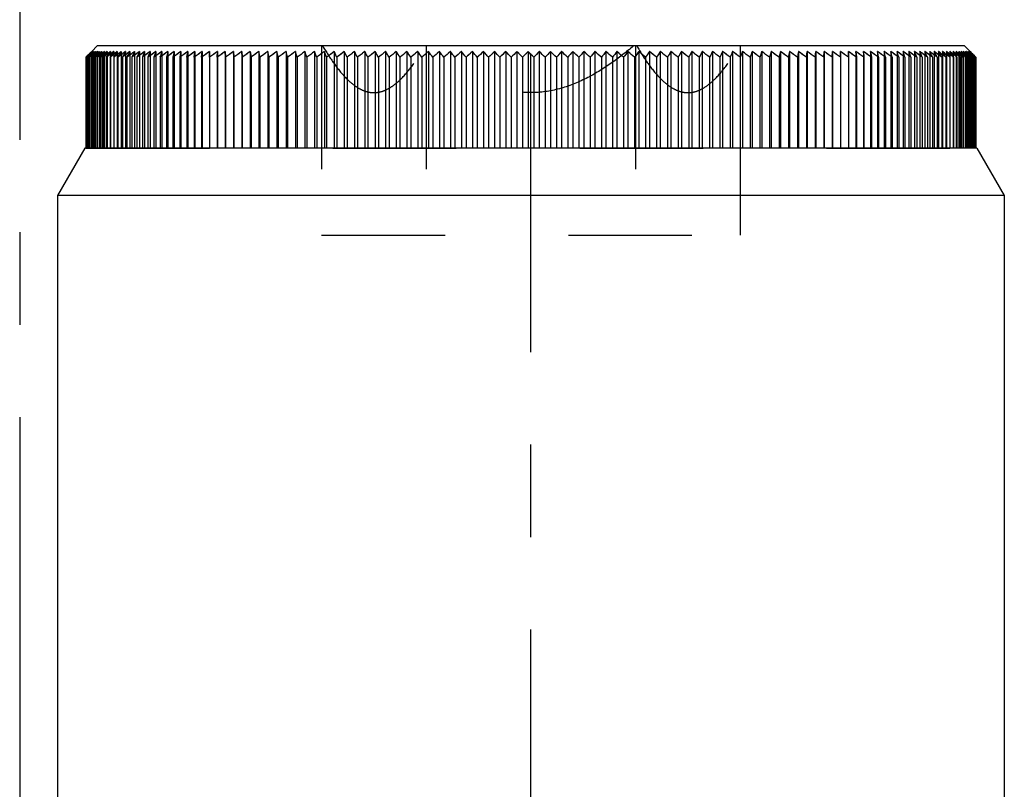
# Model space of a CAD drawing. Header units: millimetres. Extents: x 400 to 600, y 372 to 628.
# Tile 5 of 6: x 500 to 552, y 530 to 570. Entities that reach past the tile are written whole.
import ezdxf

# ---------------------------------------------------------------- set-up
doc = ezdxf.new("R2010")
doc.units = ezdxf.units.MM
doc.header["$LTSCALE"] = 65.185185
doc.linetypes.add('CENTER', pattern=[0.6, 0.375, -0.075, 0.075, -0.075])
doc.linetypes.add('HIDDEN', pattern=[0.2, 0.1, -0.1])
for name, color, linetype in [('ACHSEN_S', 7, 'CONTINUOUS'), ('FASEN', 7, 'CONTINUOUS'), ('FLAECHEN', 7, 'CONTINUOUS'), ('KONST.EL_MIT_GEO', 7, 'CONTINUOUS')]:
    doc.layers.add(name, color=color, linetype=linetype)

msp = doc.modelspace()

# ---------------------------------------------------------------- linework, layer by layer
at = {"layer": 'ACHSEN_S', "color": 2, "linetype": 'CENTER'}
msp.add_line((500, 627.5), (500, 372.5), dxfattribs=at)
at = {"layer": 'FASEN', "color": 7, "linetype": 'Continuous'}
for p, q in [((503.443, 563.5), (502, 561)), ((550.557, 563.5), (503.443, 563.5)), ((550.557, 563.5), (552, 561)), ((552, 561), (502, 561))]:
    msp.add_line(p, q, dxfattribs=at)
at = {"layer": 'FLAECHEN', "color": 2, "linetype": 'CENTER'}
msp.add_line((527, 474.5), (527, 568.5), dxfattribs=at)
at = {"layer": 'FLAECHEN', "color": 7, "linetype": 'Continuous'}
for p, q in [((502, 561), (502, 511.572)), ((552, 561), (552, 511.572))]:
    msp.add_line(p, q, dxfattribs=at)
at = {"layer": 'KONST.EL_MIT_GEO', "color": 7, "linetype": 'Continuous'}
for p, q in [((504.1, 568.9), (503.803, 568.603)), ((549.9, 568.9), (504.1, 568.9)), ((549.9, 568.9), (550.183, 568.617)), ((503.602, 568.392), (503.561, 568.352)), ((503.659, 568.422), (503.585, 568.352)), ((503.612, 568.402), (503.602, 568.392)), ((503.664, 568.452), (503.612, 568.402)), ((503.678, 568.402), (503.624, 568.352)), ((503.691, 568.452), (503.659, 568.422)), ((503.716, 568.502), (503.664, 568.452)), ((503.676, 568.453), (503.723, 568.503)), ((503.732, 568.452), (503.678, 568.402)), ((503.759, 568.426), (503.678, 568.352)), ((503.743, 568.502), (503.691, 568.452)), ((503.713, 568.402), (503.759, 568.453)), ((503.819, 568.602), (503.716, 568.502)), ((503.723, 568.503), (503.819, 568.602)), ((503.786, 568.502), (503.732, 568.452)), ((503.792, 568.391), (503.737, 568.342)), ((503.849, 568.602), (503.743, 568.502)), ((503.756, 568.503), (503.849, 568.602)), ((503.759, 568.453), (503.804, 568.503)), ((503.844, 568.502), (503.759, 568.426)), ((503.779, 568.402), (503.823, 568.453)), ((503.894, 568.602), (503.786, 568.502)), ((503.804, 568.503), (503.894, 568.602)), ((503.823, 568.453), (503.867, 568.503)), ((503.889, 568.402), (503.83, 568.35)), ((503.954, 568.602), (503.844, 568.502)), ((503.862, 568.405), (503.902, 568.453)), ((503.867, 568.503), (503.954, 568.602)), ((503.873, 568.301), (503.955, 568.402)), ((503.902, 568.453), (503.944, 568.503)), ((504.029, 568.602), (503.916, 568.502)), ((504.011, 568.421), (503.931, 568.352)), ((503.944, 568.503), (504.029, 568.602)), ((503.955, 568.402), (503.996, 568.453)), ((503.986, 568.301), (504.065, 568.402)), ((503.996, 568.453), (504.037, 568.503)), ((504.118, 568.602), (504.004, 568.502)), ((504.106, 568.502), (504.011, 568.421)), ((504.037, 568.503), (504.118, 568.602)), ((504.065, 568.402), (504.105, 568.453)), ((504.105, 568.453), (504.144, 568.503)), ((504.223, 568.602), (504.106, 568.502)), ((504.114, 568.301), (504.191, 568.402)), ((504.144, 568.503), (504.223, 568.602)), ((504.342, 568.602), (504.224, 568.502)), ((504.257, 568.301), (504.331, 568.402)), ((504.266, 568.503), (504.342, 568.602)), ((504.476, 568.602), (504.356, 568.502)), ((504.403, 568.503), (504.476, 568.602)), ((504.415, 568.301), (504.485, 568.402)), ((504.625, 568.602), (504.502, 568.502)), ((504.555, 568.503), (504.625, 568.602)), ((504.587, 568.301), (504.654, 568.402)), ((504.701, 568.392), (504.587, 568.301)), ((504.787, 568.602), (504.664, 568.502)), ((504.721, 568.503), (504.787, 568.602)), ((504.774, 568.301), (504.838, 568.402)), ((504.898, 568.399), (504.774, 568.301)), ((504.965, 568.602), (504.839, 568.502)), ((504.902, 568.503), (504.965, 568.602)), ((504.976, 568.301), (505.036, 568.402)), ((505.105, 568.402), (504.976, 568.301)), ((505.156, 568.602), (505.032, 568.504)), ((505.096, 568.503), (505.156, 568.602)), ((505.191, 568.301), (505.248, 568.402)), ((505.322, 568.402), (505.191, 568.301)), ((505.305, 568.503), (505.362, 568.602)), ((505.421, 568.301), (505.475, 568.402)), ((505.553, 568.402), (505.421, 568.301)), ((505.528, 568.503), (505.582, 568.602)), ((505.828, 568.425), (505.664, 568.301)), ((505.664, 568.301), (505.715, 568.402)), ((506.095, 568.431), (505.922, 568.301)), ((508.829, 568.301), (508.876, 568.602)), ((509.214, 568.301), (509.25, 568.602)), ((509.61, 568.301), (509.636, 568.602)), ((510.018, 568.301), (510.033, 568.602)), ((510.437, 568.301), (510.441, 568.602)), ((510.859, 568.602), (510.859, 563.5)), ((510.866, 568.301), (510.859, 568.602)), ((511.288, 568.602), (511.288, 563.5)), ((511.306, 568.301), (511.288, 568.602)), ((511.728, 568.602), (511.728, 563.5)), ((511.756, 568.301), (511.728, 568.602)), ((512.177, 568.602), (512.177, 563.5)), ((512.216, 568.301), (512.177, 568.602)), ((512.635, 568.602), (512.635, 563.5)), ((513.103, 568.602), (513.103, 563.5)), ((513.58, 568.602), (513.58, 563.5)), ((514.066, 568.602), (514.066, 563.5)), ((514.56, 568.602), (514.56, 563.5)), ((515.062, 568.602), (515.062, 563.5)), ((515.572, 568.602), (515.572, 563.5)), ((516.089, 568.602), (516.089, 563.5)), ((516.613, 568.602), (516.613, 563.5)), ((517.144, 568.602), (517.144, 563.5)), ((517.681, 568.602), (517.681, 563.5)), ((518.225, 568.602), (518.225, 563.5)), ((518.774, 568.602), (518.774, 563.5)), ((519.328, 568.602), (519.328, 563.5)), ((519.888, 568.602), (519.888, 563.5)), ((520.451, 568.602), (520.451, 563.5)), ((521.02, 568.602), (521.02, 563.5)), ((521.592, 568.602), (521.592, 563.5)), ((522.167, 568.602), (522.167, 563.5)), ((522.746, 568.602), (522.746, 563.5)), ((523.327, 568.602), (523.327, 563.5)), ((523.911, 568.602), (523.911, 563.5)), ((524.497, 568.602), (524.497, 563.5)), ((525.084, 568.602), (525.084, 563.5)), ((525.673, 568.602), (525.673, 563.5)), ((526.262, 568.602), (526.262, 563.5)), ((526.852, 568.602), (526.852, 563.5)), ((527.443, 568.602), (527.443, 563.5)), ((528.032, 568.602), (528.032, 563.5)), ((528.621, 568.602), (528.621, 563.5)), ((529.21, 568.602), (529.21, 563.5)), ((529.796, 568.602), (529.796, 563.5)), ((530.381, 568.602), (530.381, 563.5)), ((530.964, 568.602), (530.964, 563.5)), ((531.544, 568.602), (531.544, 563.5)), ((532.121, 568.602), (532.121, 563.5)), ((532.695, 568.602), (532.695, 563.5)), ((533.265, 568.602), (533.265, 563.5)), ((533.831, 568.602), (533.831, 563.5)), ((534.393, 568.602), (534.393, 563.5)), ((534.95, 568.602), (534.95, 563.5)), ((535.501, 568.602), (535.501, 563.5)), ((536.048, 568.602), (536.048, 563.5)), ((536.588, 568.602), (536.588, 563.5)), ((537.122, 568.602), (537.122, 563.5)), ((537.65, 568.602), (537.65, 563.5)), ((538.171, 568.602), (538.171, 563.5)), ((538.684, 568.602), (538.684, 563.5)), ((539.19, 568.602), (539.19, 563.5)), ((539.688, 568.602), (539.688, 563.5)), ((540.178, 568.602), (540.178, 563.5)), ((540.659, 568.602), (540.659, 563.5)), ((541.132, 568.602), (541.132, 563.5)), ((541.595, 568.602), (541.551, 568.301)), ((541.595, 568.602), (541.595, 563.5)), ((542.049, 568.602), (542.016, 568.301)), ((542.049, 568.602), (542.049, 563.5)), ((542.493, 568.602), (542.47, 568.301)), ((542.493, 568.602), (542.493, 563.5)), ((542.927, 568.602), (542.915, 568.301)), ((542.927, 568.602), (542.927, 563.5)), ((543.351, 568.602), (543.35, 568.301)), ((543.351, 568.602), (543.351, 563.5)), ((543.765, 568.602), (543.774, 568.301)), ((544.167, 568.602), (544.187, 568.301)), ((544.558, 568.602), (544.589, 568.301)), ((544.938, 568.602), (544.98, 568.301)), ((547.944, 568.301), (547.767, 568.434)), ((548.209, 568.301), (548.04, 568.428)), ((548.16, 568.402), (548.209, 568.301)), ((548.459, 568.301), (548.301, 568.422)), ((548.407, 568.402), (548.459, 568.301)), ((548.53, 568.602), (548.585, 568.502)), ((548.696, 568.301), (548.547, 568.415)), ((548.585, 568.502), (548.64, 568.402)), ((548.64, 568.402), (548.696, 568.301)), ((548.742, 568.602), (548.801, 568.502)), ((548.859, 568.511), (548.742, 568.602)), ((548.918, 568.301), (548.78, 568.409)), ((548.801, 568.502), (548.86, 568.402)), ((548.86, 568.402), (548.918, 568.301)), ((548.941, 568.602), (549.003, 568.502)), ((549.067, 568.503), (548.941, 568.602)), ((549.127, 568.301), (548.998, 568.402)), ((549.003, 568.502), (549.065, 568.402)), ((549.065, 568.402), (549.127, 568.301)), ((549.126, 568.602), (549.191, 568.502)), ((549.25, 568.503), (549.126, 568.602)), ((549.191, 568.502), (549.256, 568.402)), ((549.321, 568.301), (549.194, 568.402)), ((549.256, 568.402), (549.321, 568.301)), ((549.296, 568.602), (549.364, 568.502)), ((549.419, 568.503), (549.296, 568.602)), ((549.364, 568.502), (549.432, 568.402)), ((549.501, 568.301), (549.375, 568.402)), ((549.432, 568.402), (549.444, 568.384)), ((549.444, 568.384), (549.501, 568.301)), ((549.452, 568.602), (549.523, 568.502)), ((549.573, 568.503), (549.452, 568.602)), ((549.666, 568.301), (549.542, 568.402)), ((549.593, 568.602), (549.667, 568.502)), ((549.712, 568.503), (549.593, 568.602)), ((549.594, 568.402), (549.611, 568.379)), ((549.611, 568.379), (549.666, 568.301)), ((549.816, 568.301), (549.694, 568.402)), ((549.719, 568.602), (549.797, 568.502)), ((549.837, 568.503), (549.719, 568.602)), ((549.741, 568.402), (549.779, 568.352)), ((549.831, 568.602), (549.911, 568.502)), ((549.946, 568.503), (549.831, 568.602)), ((549.952, 568.301), (549.831, 568.402)), ((549.874, 568.402), (549.913, 568.352)), ((549.911, 568.502), (549.952, 568.452)), ((549.954, 568.402), (549.925, 568.428)), ((549.928, 568.602), (550.011, 568.502)), ((550.042, 568.503), (549.928, 568.602)), ((549.952, 568.452), (550.032, 568.352)), ((550.072, 568.301), (549.954, 568.402)), ((550.011, 568.602), (550.097, 568.502)), ((550.122, 568.503), (550.011, 568.602)), ((550.011, 568.502), (550.053, 568.452)), ((550.062, 568.402), (550.05, 568.413)), ((550.053, 568.452), (550.137, 568.352)), ((550.178, 568.301), (550.062, 568.402)), ((550.078, 568.602), (550.167, 568.502)), ((550.187, 568.503), (550.078, 568.602)), ((550.097, 568.502), (550.14, 568.452)), ((550.131, 568.602), (550.222, 568.502)), ((550.237, 568.503), (550.131, 568.602)), ((550.14, 568.452), (550.186, 568.398)), ((550.269, 568.301), (550.155, 568.402)), ((550.167, 568.502), (550.211, 568.452)), ((550.168, 568.602), (550.262, 568.502)), ((550.272, 568.503), (550.168, 568.602)), ((550.241, 568.453), (550.187, 568.503)), ((550.191, 568.602), (550.287, 568.502)), ((550.292, 568.502), (550.191, 568.602)), ((550.211, 568.452), (550.272, 568.384)), ((550.222, 568.502), (550.303, 568.414)), ((550.345, 568.301), (550.233, 568.402)), ((550.29, 568.453), (550.237, 568.503)), ((550.283, 568.414), (550.241, 568.453)), ((550.262, 568.502), (550.309, 568.452)), ((550.324, 568.453), (550.272, 568.503)), ((550.296, 568.402), (550.283, 568.414)), ((550.344, 568.402), (550.29, 568.453)), ((550.343, 568.452), (550.292, 568.502)), ((550.406, 568.301), (550.296, 568.402)), ((550.303, 568.414), (550.314, 568.402)), ((550.309, 568.452), (550.357, 568.402)), ((550.377, 568.402), (550.324, 568.453)), ((550.382, 568.415), (550.343, 568.452)), ((550.451, 568.301), (550.344, 568.402)), ((550.482, 568.301), (550.377, 568.402)), ((550.395, 568.402), (550.382, 568.415)), ((550.497, 568.301), (550.395, 568.402)), ((503.52, 568.312), (503.509, 568.301)), ((503.509, 568.301), (503.509, 563.5)), ((503.54, 568.331), (503.52, 568.312)), ((503.551, 568.32), (503.532, 568.301)), ((503.532, 568.301), (503.532, 563.5)), ((503.561, 568.352), (503.54, 568.331)), ((503.585, 568.352), (503.551, 568.32)), ((503.598, 568.327), (503.57, 568.301)), ((503.57, 568.301), (503.57, 563.5)), ((503.624, 568.352), (503.598, 568.327)), ((503.66, 568.335), (503.623, 568.301)), ((503.623, 568.301), (503.623, 563.5)), ((503.678, 568.352), (503.66, 568.335)), ((503.737, 568.342), (503.691, 568.301)), ((503.691, 568.301), (503.691, 563.5)), ((503.83, 568.35), (503.774, 568.301)), ((503.774, 568.301), (503.774, 563.5)), ((503.931, 568.352), (503.873, 568.301)), ((503.873, 568.301), (503.873, 563.5)), ((504.046, 568.352), (503.986, 568.301)), ((503.986, 568.301), (503.986, 563.5)), ((504.175, 568.352), (504.114, 568.301)), ((504.114, 568.301), (504.114, 563.5)), ((504.319, 568.352), (504.257, 568.301)), ((504.257, 568.301), (504.257, 563.5)), ((504.477, 568.352), (504.415, 568.301)), ((504.415, 568.301), (504.415, 563.5)), ((504.587, 568.301), (504.587, 563.5)), ((504.774, 568.301), (504.774, 563.5)), ((504.976, 568.301), (504.976, 563.5)), ((505.191, 568.301), (505.191, 563.5)), ((505.421, 568.301), (505.421, 563.5)), ((505.664, 568.301), (505.664, 563.5)), ((505.922, 568.301), (505.922, 563.5)), ((506.193, 568.301), (506.193, 563.5)), ((506.477, 568.301), (506.477, 563.5)), ((506.775, 568.301), (506.775, 563.5)), ((507.086, 568.301), (507.086, 563.5)), ((507.41, 568.301), (507.41, 563.5)), ((507.746, 568.301), (507.746, 563.5)), ((508.095, 568.301), (508.095, 563.5)), ((508.456, 568.301), (508.456, 563.5)), ((508.829, 568.301), (508.829, 563.5)), ((509.214, 568.301), (509.214, 563.5)), ((509.61, 568.301), (509.61, 563.5)), ((510.018, 568.301), (510.018, 563.5)), ((510.437, 568.301), (510.437, 563.5)), ((510.866, 568.301), (510.866, 563.5)), ((511.306, 568.301), (511.306, 563.5)), ((511.756, 568.301), (511.756, 563.5)), ((512.216, 568.301), (512.216, 563.5)), ((512.685, 568.301), (512.685, 563.5)), ((513.164, 568.301), (513.164, 563.5)), ((513.651, 568.301), (513.651, 563.5)), ((514.147, 568.301), (514.147, 563.5)), ((514.652, 568.301), (514.652, 563.5)), ((515.164, 568.301), (515.164, 563.5)), ((515.685, 568.301), (515.685, 563.5)), ((516.212, 568.301), (516.212, 563.5)), ((516.747, 568.301), (516.747, 563.5)), ((517.288, 568.301), (517.288, 563.5)), ((517.835, 568.301), (517.835, 563.5)), ((518.388, 568.301), (518.388, 563.5)), ((518.947, 568.301), (518.947, 563.5)), ((519.511, 568.301), (519.511, 563.5)), ((520.08, 568.301), (520.08, 563.5)), ((520.654, 568.301), (520.654, 563.5)), ((521.231, 568.301), (521.231, 563.5)), ((521.813, 568.301), (521.813, 563.5)), ((522.397, 568.301), (522.397, 563.5)), ((522.985, 568.301), (522.985, 563.5)), ((523.575, 568.301), (523.575, 563.5)), ((524.168, 568.301), (524.168, 563.5)), ((524.762, 568.301), (524.762, 563.5)), ((525.357, 568.301), (525.357, 563.5)), ((525.954, 568.301), (525.954, 563.5)), ((526.552, 568.301), (526.552, 563.5)), ((527.149, 568.301), (527.149, 563.5)), ((527.747, 568.301), (527.747, 563.5)), ((528.344, 568.301), (528.344, 563.5)), ((528.941, 568.301), (528.941, 563.5)), ((529.536, 568.301), (529.536, 563.5)), ((530.129, 568.301), (530.129, 563.5)), ((530.72, 568.301), (530.72, 563.5)), ((531.309, 568.301), (531.309, 563.5)), ((531.895, 568.301), (531.895, 563.5)), ((532.478, 568.301), (532.478, 563.5)), ((533.058, 568.301), (533.058, 563.5)), ((533.633, 568.301), (533.633, 563.5)), ((534.205, 568.301), (534.205, 563.5)), ((534.771, 568.301), (534.771, 563.5)), ((535.333, 568.301), (535.333, 563.5)), ((535.889, 568.301), (535.889, 563.5)), ((536.439, 568.301), (536.439, 563.5)), ((536.984, 568.301), (536.984, 563.5)), ((537.522, 568.301), (537.522, 563.5)), ((538.053, 568.301), (538.053, 563.5)), ((538.576, 568.301), (538.576, 563.5)), ((539.093, 568.301), (539.093, 563.5)), ((539.601, 568.301), (539.601, 563.5)), ((540.102, 568.301), (540.102, 563.5)), ((540.594, 568.301), (540.594, 563.5)), ((541.077, 568.301), (541.077, 563.5)), ((541.551, 568.301), (541.551, 563.5)), ((542.016, 568.301), (542.016, 563.5)), ((542.47, 568.301), (542.47, 563.5)), ((542.915, 568.301), (542.915, 563.5)), ((543.774, 568.301), (543.774, 563.5)), ((544.187, 568.301), (544.187, 563.5)), ((544.589, 568.301), (544.589, 563.5)), ((544.98, 568.301), (544.98, 563.5)), ((545.359, 568.301), (545.359, 563.5)), ((545.726, 568.301), (545.726, 563.5)), ((546.081, 568.301), (546.081, 563.5)), ((546.424, 568.301), (546.424, 563.5)), ((546.754, 568.301), (546.754, 563.5)), ((547.071, 568.301), (547.071, 563.5)), ((547.375, 568.301), (547.375, 563.5)), ((547.667, 568.301), (547.667, 563.5)), ((547.944, 568.301), (547.944, 563.5)), ((548.209, 568.301), (548.209, 563.5)), ((548.459, 568.301), (548.459, 563.5)), ((548.696, 568.301), (548.696, 563.5)), ((548.918, 568.301), (548.918, 563.5)), ((549.127, 568.301), (549.127, 563.5)), ((549.321, 568.301), (549.321, 563.5)), ((549.501, 568.301), (549.501, 563.5)), ((549.666, 568.301), (549.666, 563.5)), ((549.816, 568.301), (549.816, 563.5)), ((549.952, 568.301), (549.952, 563.5)), ((550.072, 568.301), (550.072, 563.5)), ((550.178, 568.301), (550.178, 563.5)), ((550.231, 568.346), (550.269, 568.301)), ((550.269, 568.301), (550.269, 563.5)), ((550.312, 568.338), (550.345, 568.301)), ((550.345, 568.301), (550.345, 563.5)), ((550.379, 568.331), (550.406, 568.301)), ((550.406, 568.301), (550.406, 563.5)), ((550.43, 568.324), (550.451, 568.301)), ((550.451, 568.301), (550.451, 563.5)), ((550.467, 568.316), (550.482, 568.301)), ((550.475, 568.323), (550.489, 568.308)), ((550.482, 568.301), (550.482, 563.5)), ((550.489, 568.308), (550.497, 568.301)), ((550.497, 568.301), (550.497, 563.5))]:
    msp.add_line(p, q, dxfattribs=at)
at = {"layer": 'KONST.EL_MIT_GEO', "color": 8, "linetype": 'HIDDEN'}
for p, q in [((515.944, 568.9), (515.944, 558.9)), ((521.472, 568.9), (521.472, 558.9)), ((532.528, 568.9), (532.528, 558.9)), ((538.056, 568.9), (538.053, 568.301)), ((503.803, 568.603), (503.501, 568.301)), ((503.509, 568.301), (503.608, 568.402)), ((503.532, 568.301), (503.628, 568.402)), ((503.596, 568.396), (503.552, 568.352)), ((503.597, 568.392), (503.558, 568.352)), ((503.57, 568.301), (503.664, 568.403)), ((503.628, 568.402), (503.58, 568.352)), ((503.653, 568.453), (503.596, 568.396)), ((503.607, 568.402), (503.597, 568.392)), ((503.657, 568.452), (503.607, 568.402)), ((503.608, 568.402), (503.657, 568.453)), ((503.663, 568.402), (503.616, 568.352)), ((503.623, 568.301), (503.713, 568.402)), ((503.628, 568.402), (503.676, 568.453)), ((503.676, 568.452), (503.628, 568.402)), ((503.703, 568.503), (503.653, 568.453)), ((503.657, 568.453), (503.706, 568.503)), ((503.706, 568.502), (503.657, 568.452)), ((503.709, 568.452), (503.663, 568.402)), ((503.713, 568.402), (503.668, 568.352)), ((503.723, 568.502), (503.676, 568.452)), ((503.691, 568.301), (503.779, 568.402)), ((503.804, 568.602), (503.703, 568.503)), ((503.706, 568.503), (503.804, 568.602)), ((503.804, 568.602), (503.706, 568.502)), ((503.756, 568.502), (503.709, 568.452)), ((503.759, 568.452), (503.713, 568.402)), ((503.819, 568.602), (503.723, 568.502)), ((503.769, 568.391), (503.727, 568.342)), ((503.849, 568.602), (503.756, 568.502)), ((503.804, 568.502), (503.759, 568.452)), ((503.779, 568.402), (503.769, 568.391)), ((503.774, 568.301), (503.862, 568.405)), ((503.823, 568.452), (503.779, 568.402)), ((503.804, 568.602), (503.804, 563.5)), ((503.894, 568.602), (503.804, 568.502)), ((503.862, 568.405), (503.815, 568.349)), ((503.819, 568.602), (503.819, 563.5)), ((503.866, 568.502), (503.823, 568.452)), ((503.849, 568.602), (503.849, 563.5)), ((503.902, 568.452), (503.862, 568.405)), ((503.954, 568.602), (503.866, 568.502)), ((503.894, 568.602), (503.894, 563.5)), ((503.944, 568.502), (503.902, 568.452)), ((503.955, 568.402), (503.914, 568.352)), ((504.029, 568.602), (503.944, 568.502)), ((503.954, 568.602), (503.954, 563.5)), ((503.996, 568.452), (503.955, 568.402)), ((504.037, 568.502), (503.996, 568.452)), ((504.065, 568.402), (504.026, 568.352)), ((504.029, 568.602), (504.029, 563.5)), ((504.118, 568.602), (504.037, 568.502)), ((504.105, 568.452), (504.065, 568.402)), ((504.144, 568.502), (504.105, 568.452)), ((504.118, 568.602), (504.118, 563.5)), ((504.223, 568.602), (504.144, 568.502)), ((504.19, 568.402), (504.152, 568.352)), ((504.228, 568.452), (504.19, 568.402)), ((504.223, 568.602), (504.223, 563.5)), ((504.266, 568.502), (504.228, 568.452)), ((504.311, 568.376), (504.257, 568.301)), ((504.342, 568.602), (504.266, 568.502)), ((504.33, 568.402), (504.311, 568.376)), ((504.366, 568.451), (504.33, 568.402)), ((504.342, 568.602), (504.342, 563.5)), ((504.403, 568.502), (504.366, 568.451)), ((504.476, 568.602), (504.403, 568.502)), ((504.471, 568.382), (504.415, 568.301)), ((504.485, 568.402), (504.471, 568.382)), ((504.476, 568.602), (504.476, 563.5)), ((504.519, 568.451), (504.485, 568.402)), ((504.555, 568.502), (504.519, 568.451)), ((504.625, 568.602), (504.555, 568.502)), ((504.654, 568.402), (504.587, 568.301)), ((504.625, 568.602), (504.625, 563.5)), ((504.687, 568.451), (504.654, 568.402)), ((504.721, 568.502), (504.687, 568.451)), ((504.787, 568.602), (504.721, 568.502)), ((504.838, 568.402), (504.774, 568.301)), ((504.787, 568.602), (504.787, 563.5)), ((504.869, 568.451), (504.838, 568.402)), ((504.902, 568.502), (504.869, 568.451)), ((504.965, 568.602), (504.902, 568.502)), ((504.965, 568.602), (504.965, 563.5)), ((505.036, 568.402), (504.976, 568.301)), ((505.065, 568.451), (505.036, 568.402)), ((505.096, 568.502), (505.065, 568.451)), ((505.156, 568.602), (505.096, 568.502)), ((505.156, 568.602), (505.156, 563.5)), ((505.248, 568.402), (505.191, 568.301)), ((505.276, 568.45), (505.248, 568.402)), ((505.305, 568.502), (505.276, 568.45)), ((505.362, 568.602), (505.305, 568.502)), ((505.362, 568.602), (505.362, 563.5)), ((505.475, 568.402), (505.421, 568.301)), ((505.5, 568.45), (505.475, 568.402)), ((505.528, 568.502), (505.5, 568.45)), ((505.582, 568.602), (505.528, 568.502)), ((505.582, 568.602), (505.582, 563.5)), ((505.715, 568.402), (505.664, 568.301)), ((505.739, 568.45), (505.715, 568.402)), ((505.816, 568.602), (505.816, 563.5)), ((506.063, 568.602), (506.063, 563.5)), ((506.324, 568.602), (506.324, 563.5)), ((506.598, 568.602), (506.598, 563.5)), ((506.829, 568.448), (506.775, 568.301)), ((506.885, 568.602), (506.885, 563.5)), ((507.134, 568.447), (507.086, 568.301)), ((507.186, 568.602), (507.134, 568.447)), ((507.186, 568.602), (507.186, 563.5)), ((507.453, 568.447), (507.41, 568.301)), ((507.499, 568.602), (507.453, 568.447)), ((507.499, 568.602), (507.499, 563.5)), ((507.784, 568.446), (507.746, 568.301)), ((507.825, 568.602), (507.784, 568.446)), ((507.825, 568.602), (507.825, 563.5)), ((508.127, 568.444), (508.095, 568.301)), ((508.163, 568.602), (508.127, 568.444)), ((508.163, 568.602), (508.163, 563.5)), ((508.483, 568.442), (508.456, 568.301)), ((508.514, 568.602), (508.483, 568.442)), ((508.514, 568.602), (508.514, 563.5)), ((508.851, 568.439), (508.829, 568.301)), ((508.876, 568.602), (508.851, 568.439)), ((508.876, 568.602), (508.876, 563.5)), ((509.23, 568.435), (509.214, 568.301)), ((509.25, 568.602), (509.23, 568.435)), ((509.25, 568.602), (509.25, 563.5)), ((509.621, 568.427), (509.61, 568.301)), ((509.636, 568.602), (509.621, 568.427)), ((509.636, 568.602), (509.636, 563.5)), ((510.023, 568.407), (510.018, 568.301)), ((510.033, 568.602), (510.023, 568.407)), ((510.033, 568.602), (510.033, 563.5)), ((510.441, 568.602), (510.437, 568.328)), ((510.441, 568.602), (510.441, 563.5)), ((510.859, 568.602), (510.866, 568.301)), ((511.288, 568.602), (511.306, 568.301)), ((511.728, 568.602), (511.756, 568.301)), ((512.177, 568.602), (512.216, 568.301)), ((541.551, 568.301), (541.595, 568.602)), ((542.016, 568.301), (542.049, 568.602)), ((542.47, 568.301), (542.493, 568.602)), ((542.915, 568.301), (542.927, 568.602)), ((543.35, 568.301), (543.351, 568.602)), ((543.765, 568.602), (543.765, 563.5)), ((543.771, 568.387), (543.765, 568.602)), ((543.774, 568.301), (543.771, 568.387)), ((544.167, 568.602), (544.167, 563.5)), ((544.179, 568.42), (544.167, 568.602)), ((544.187, 568.301), (544.179, 568.42)), ((544.558, 568.602), (544.558, 563.5)), ((544.576, 568.432), (544.558, 568.602)), ((544.589, 568.301), (544.576, 568.432)), ((544.938, 568.602), (544.938, 563.5)), ((544.961, 568.438), (544.938, 568.602)), ((544.98, 568.301), (544.961, 568.438)), ((545.307, 568.602), (545.307, 563.5)), ((545.335, 568.441), (545.307, 568.602)), ((545.359, 568.301), (545.335, 568.441)), ((545.663, 568.602), (545.663, 563.5)), ((545.726, 568.301), (545.696, 568.443)), ((546.007, 568.602), (546.007, 563.5)), ((546.081, 568.301), (546.046, 568.445)), ((546.34, 568.602), (546.34, 563.5)), ((546.424, 568.301), (546.383, 568.446)), ((546.659, 568.602), (546.659, 563.5)), ((546.754, 568.301), (546.708, 568.447)), ((546.966, 568.602), (546.966, 563.5)), ((547.071, 568.301), (547.02, 568.448)), ((547.26, 568.602), (547.26, 563.5)), ((547.375, 568.301), (547.319, 568.448)), ((547.541, 568.602), (547.541, 563.5)), ((547.667, 568.301), (547.605, 568.449)), ((547.808, 568.602), (547.808, 563.5)), ((547.944, 568.301), (547.878, 568.449)), ((548.063, 568.602), (548.063, 563.5)), ((548.16, 568.402), (548.137, 568.45)), ((548.209, 568.301), (548.16, 568.402)), ((548.303, 568.602), (548.303, 563.5)), ((548.407, 568.402), (548.382, 568.45)), ((548.459, 568.301), (548.407, 568.402)), ((548.53, 568.602), (548.53, 563.5)), ((548.585, 568.503), (548.53, 568.602)), ((548.64, 568.402), (548.614, 568.45)), ((548.696, 568.301), (548.64, 568.402)), ((548.742, 568.602), (548.742, 563.5)), ((548.801, 568.503), (548.742, 568.602)), ((548.859, 568.402), (548.831, 568.451)), ((548.918, 568.301), (548.859, 568.402)), ((548.941, 568.602), (548.941, 563.5)), ((549.003, 568.503), (548.941, 568.602)), ((549.065, 568.402), (549.035, 568.451)), ((549.127, 568.301), (549.065, 568.402)), ((549.126, 568.602), (549.127, 568.301)), ((549.19, 568.503), (549.126, 568.602)), ((549.224, 568.451), (549.19, 568.503)), ((549.255, 568.402), (549.224, 568.451)), ((549.321, 568.301), (549.255, 568.402)), ((549.296, 568.602), (549.296, 563.5)), ((549.364, 568.503), (549.296, 568.602)), ((549.399, 568.451), (549.364, 568.503)), ((549.432, 568.402), (549.399, 568.451)), ((549.501, 568.301), (549.432, 568.402)), ((549.452, 568.602), (549.452, 563.5)), ((549.523, 568.503), (549.452, 568.602)), ((549.559, 568.451), (549.523, 568.503)), ((549.594, 568.402), (549.559, 568.451)), ((549.593, 568.602), (549.593, 563.5)), ((549.667, 568.503), (549.593, 568.602)), ((549.666, 568.301), (549.594, 568.402)), ((549.705, 568.452), (549.667, 568.503)), ((549.741, 568.402), (549.705, 568.452)), ((549.719, 568.602), (549.719, 563.5)), ((549.796, 568.503), (549.719, 568.602)), ((549.816, 568.301), (549.741, 568.402)), ((549.836, 568.452), (549.796, 568.503)), ((549.831, 568.602), (549.831, 563.5)), ((549.911, 568.503), (549.831, 568.602)), ((549.874, 568.402), (549.836, 568.452)), ((549.952, 568.301), (549.874, 568.402)), ((549.951, 568.453), (549.911, 568.503)), ((549.928, 568.602), (549.928, 563.5)), ((549.97, 568.552), (549.928, 568.602)), ((549.992, 568.402), (549.951, 568.453)), ((550.011, 568.503), (549.97, 568.552)), ((550.072, 568.301), (549.992, 568.402)), ((550.011, 568.602), (550.011, 563.5)), ((550.054, 568.552), (550.011, 568.602)), ((550.053, 568.453), (550.011, 568.503)), ((550.095, 568.402), (550.053, 568.453)), ((550.096, 568.503), (550.054, 568.552)), ((550.078, 568.602), (550.078, 563.5)), ((550.122, 568.552), (550.078, 568.602)), ((550.178, 568.301), (550.095, 568.402)), ((550.14, 568.453), (550.096, 568.503)), ((550.167, 568.503), (550.122, 568.552)), ((550.131, 568.602), (550.131, 563.5)), ((550.162, 568.568), (550.131, 568.602)), ((550.183, 568.402), (550.14, 568.453)), ((550.222, 568.503), (550.162, 568.568)), ((550.211, 568.453), (550.167, 568.503)), ((550.168, 568.602), (550.168, 563.5)), ((550.182, 568.587), (550.168, 568.602)), ((550.262, 568.503), (550.182, 568.587)), ((550.183, 568.617), (550.198, 568.602)), ((550.226, 568.351), (550.183, 568.402)), ((550.186, 568.398), (550.231, 568.346)), ((550.191, 568.602), (550.191, 563.5)), ((550.287, 568.503), (550.191, 568.602)), ((550.198, 568.602), (550.198, 563.5)), ((550.264, 568.536), (550.198, 568.602)), ((550.256, 568.402), (550.211, 568.453)), ((550.268, 568.453), (550.222, 568.503)), ((550.3, 568.351), (550.256, 568.402)), ((550.309, 568.453), (550.262, 568.503)), ((550.264, 568.536), (550.297, 568.503)), ((550.297, 568.503), (550.264, 568.536)), ((550.303, 568.414), (550.268, 568.453)), ((550.272, 568.384), (550.312, 568.338)), ((550.336, 568.453), (550.287, 568.503)), ((550.287, 568.502), (550.336, 568.452)), ((550.297, 568.503), (550.364, 568.436)), ((550.364, 568.436), (550.297, 568.503)), ((550.314, 568.402), (550.303, 568.414)), ((550.356, 568.402), (550.309, 568.453)), ((550.314, 568.402), (550.36, 568.352)), ((550.36, 568.351), (550.314, 568.402)), ((550.384, 568.402), (550.336, 568.453)), ((550.336, 568.452), (550.384, 568.402)), ((550.404, 568.351), (550.356, 568.402)), ((550.357, 568.402), (550.366, 568.392)), ((550.364, 568.436), (550.384, 568.415)), ((550.384, 568.415), (550.364, 568.436)), ((550.366, 568.392), (550.404, 568.352)), ((550.384, 568.415), (550.397, 568.402)), ((550.397, 568.402), (550.384, 568.415)), ((550.384, 568.402), (550.433, 568.352)), ((550.482, 568.301), (550.384, 568.402)), ((550.497, 568.301), (550.397, 568.402)), ((503.516, 568.316), (503.501, 568.301)), ((503.501, 568.3), (503.501, 563.5)), ((503.52, 568.312), (503.509, 568.301)), ((503.535, 568.335), (503.516, 568.316)), ((503.538, 568.331), (503.52, 568.312)), ((503.549, 568.32), (503.532, 568.301)), ((503.552, 568.352), (503.535, 568.335)), ((503.558, 568.352), (503.538, 568.331)), ((503.58, 568.352), (503.549, 568.32)), ((503.594, 568.327), (503.57, 568.301)), ((503.616, 568.352), (503.594, 568.327)), ((503.653, 568.335), (503.623, 568.301)), ((503.668, 568.352), (503.653, 568.335)), ((503.727, 568.342), (503.691, 568.301)), ((503.815, 568.349), (503.774, 568.301)), ((503.914, 568.352), (503.873, 568.301)), ((504.026, 568.352), (503.986, 568.301)), ((504.152, 568.352), (504.114, 568.301)), ((510.437, 568.328), (510.437, 568.301)), ((549.779, 568.352), (549.816, 568.301)), ((549.913, 568.352), (549.952, 568.301)), ((550.032, 568.352), (550.072, 568.301)), ((550.137, 568.352), (550.178, 568.301)), ((550.269, 568.301), (550.226, 568.351)), ((550.345, 568.301), (550.3, 568.351)), ((550.36, 568.352), (550.379, 568.331)), ((550.406, 568.301), (550.36, 568.351)), ((550.404, 568.352), (550.43, 568.324)), ((550.451, 568.301), (550.404, 568.351)), ((550.433, 568.352), (550.445, 568.339)), ((550.445, 568.339), (550.467, 568.316)), ((550.464, 568.335), (550.475, 568.323)), ((503.501, 563.5), (550.497, 563.5)), ((538.053, 563.5), (538.056, 558.9)), ((515.944, 558.9), (538.056, 558.9))]:
    msp.add_line(p, q, dxfattribs=at)
for centre, radius, start, end in [((551.696, 519.028), 68.919, 134.00244, 134.36189), ((551.769, 517.83), 69.814, 133.34497, 133.70407), ((551.878, 516.641), 70.728, 132.72117, 133.07977), ((552.019, 515.462), 71.653, 132.12981, 132.48777), ((552.191, 514.297), 72.585, 131.56968, 131.92689), ((552.39, 513.149), 73.52, 131.03964, 131.39603), ((552.613, 512.021), 74.451, 130.53862, 130.89411), ((552.859, 510.916), 75.376, 130.06559, 130.42014), ((553.125, 509.836), 76.29, 129.61959, 129.97316), ((553.409, 508.785), 77.188, 129.1997, 129.55227), ((553.71, 507.765), 78.068, 128.80507, 129.15663), ((554.026, 506.779), 78.925, 128.43489, 128.78545), ((554.356, 505.829), 79.756, 128.08842, 128.43797), ((554.698, 504.918), 80.558, 127.76494, 128.11352), ((555.051, 504.048), 81.329, 127.46381, 127.81144), ((555.414, 503.222), 82.064, 127.18442, 127.53114), ((555.785, 502.441), 82.762, 126.92621, 127.27205), ((564.284, 539.035), 65.519, 153.17503, 153.32388), ((556.164, 501.708), 83.42, 126.68866, 127.03367), ((569.531, 538.657), 70.178, 154.87946, 155.01323), ((567.081, 539.806), 67.472, 154.73608, 154.87906), ((556.55, 501.024), 84.036, 126.47129, 126.81552), ((573.041, 539.397), 72.829, 156.48984, 156.61676), ((570.437, 540.529), 69.99, 156.35301, 156.48946), ((556.942, 500.392), 84.607, 126.27369, 126.61719), ((577.286, 540.085), 76.223, 158.15446, 158.2739), ((574.497, 541.203), 73.219, 158.02486, 158.15411), ((557.34, 499.812), 85.132, 126.09545, 126.43829), ((579.464, 541.827), 77.36, 159.75019, 159.87155), ((557.742, 499.287), 85.609, 125.93623, 126.27845), ((558.147, 498.818), 86.036, 125.79571, 126.13739), ((558.556, 498.405), 86.412, 125.67361, 126.01481), ((558.967, 498.051), 86.735, 125.56971, 125.91049), ((559.38, 497.755), 87.005, 125.48378, 125.82422), ((559.795, 497.519), 87.221, 125.41568, 125.75584), ((560.211, 497.344), 87.382, 125.36526, 125.70521), ((560.628, 497.229), 87.487, 125.33243, 125.67225), ((561.045, 497.176), 87.536, 125.31712, 125.65688), ((561.463, 497.184), 87.529, 125.31931, 125.65907), ((561.88, 497.252), 87.466, 125.33899, 125.67884), ((562.296, 497.382), 87.347, 125.37622, 125.71621), ((562.712, 497.573), 87.172, 125.43104, 125.77127), ((563.128, 497.824), 86.943, 125.50359, 125.8441), ((363.591, 543.863), 151.084, 9.30873, 9.42434), ((563.542, 498.134), 86.659, 125.59399, 125.93487), ((388.883, 543.553), 126.721, 11.26216, 11.40085), ((563.956, 498.503), 86.323, 125.70242, 126.04373), ((406.416, 543.184), 110.138, 13.18243, 13.34318), ((564.369, 498.93), 85.934, 125.8291, 126.17091), ((419.248, 542.758), 98.277, 15.06493, 15.2466), ((564.781, 499.413), 85.494, 125.97427, 126.31664), ((429.018, 542.275), 89.501, 16.9056, 17.10695), ((565.192, 499.952), 85.005, 126.13822, 126.48121), ((436.685, 541.736), 82.853, 18.70091, 18.92065), ((565.603, 500.545), 84.468, 126.32126, 126.66494), ((442.847, 541.144), 77.736, 20.44793, 20.68472), ((566.014, 501.19), 83.886, 126.52377, 126.86819), ((447.895, 540.499), 73.758, 22.14427, 22.39675), ((566.425, 501.887), 83.259, 126.74613, 127.09135), ((452.096, 539.803), 70.652, 23.78808, 24.05492), ((566.836, 502.632), 82.591, 126.98881, 127.33486), ((455.642, 539.058), 68.23, 25.37801, 25.65789), ((567.248, 503.424), 81.884, 127.25226, 127.5992), ((458.668, 538.267), 66.354, 26.91319, 27.20483), ((567.661, 504.262), 81.139, 127.53703, 127.8849), ((461.277, 537.43), 64.921, 28.39316, 28.69534), ((568.076, 505.142), 80.361, 127.84369, 128.19252), ((463.548, 536.551), 63.853, 29.81786, 30.12941), ((568.494, 506.063), 79.551, 128.17286, 128.52266), ((465.539, 535.63), 63.09, 31.18753, 31.50737), ((568.914, 507.022), 78.713, 128.52519, 128.87599), ((467.299, 534.672), 62.584, 32.50273, 32.82983), ((569.34, 508.017), 77.85, 128.90141, 129.25322), ((468.865, 533.678), 62.297, 33.76424, 34.09765), ((569.77, 509.045), 76.965, 129.30227, 129.6551), ((470.267, 532.651), 62.196, 34.97305, 35.31189), ((570.207, 510.104), 76.063, 129.72861, 130.08243), ((471.53, 531.593), 62.256, 36.13029, 36.47377), ((570.652, 511.19), 75.146, 130.18128, 130.53607), ((472.674, 530.508), 62.456, 37.23723, 37.58462), ((571.106, 512.301), 74.219, 130.66121, 131.01694), ((473.716, 529.398), 62.776, 38.29525, 38.64588), ((571.571, 513.435), 73.286, 131.16939, 131.526), ((474.671, 528.266), 63.202, 39.30576, 39.65905), ((572.048, 514.587), 72.352, 131.70685, 132.06426), ((475.55, 527.114), 63.718, 40.27026, 40.62566), ((572.541, 515.756), 71.421, 132.27468, 132.63281), ((476.364, 525.947), 64.314, 41.19023, 41.54728), ((573.05, 516.937), 70.498, 132.87404, 133.23278), ((477.121, 524.766), 64.978, 42.06718, 42.42545), ((573.58, 518.129), 69.589, 133.50614, 133.86534), ((477.828, 523.575), 65.701, 42.9026, 43.26173), ((574.133, 519.328), 68.698, 134.17223, 134.53174), ((478.492, 522.377), 66.474, 43.69798, 44.05764), ((574.712, 520.531), 67.833, 134.87365, 135.23326), ((479.118, 521.176), 67.289, 44.45476, 44.81467), ((575.322, 521.734), 67, 135.61177, 135.97126), ((479.712, 519.973), 68.139, 45.17435, 45.53426), ((575.967, 522.936), 66.205, 136.38799, 136.7471), ((480.278, 518.773), 69.017, 45.85812, 46.21782), ((576.652, 524.131), 65.456, 137.2038, 137.56222), ((480.819, 517.579), 69.918, 46.50739, 46.8667), ((577.383, 525.318), 64.762, 138.06068, 138.41807), ((481.339, 516.392), 70.834, 47.12342, 47.4822), ((578.168, 526.494), 64.132, 138.96017, 139.31613), ((481.84, 515.218), 71.761, 47.70744, 48.06555), ((579.014, 527.655), 63.575, 139.90381, 140.2579), ((482.324, 514.058), 72.694, 48.2606, 48.61794), ((579.93, 528.798), 63.103, 140.89316, 141.24487), ((482.796, 512.916), 73.628, 48.78401, 49.1405), ((580.928, 529.921), 62.73, 141.92976, 142.27853), ((483.255, 511.794), 74.558, 49.27871, 49.6343), ((582.021, 531.02), 62.469, 143.0151, 143.36031), ((483.705, 510.696), 75.48, 49.74571, 50.10034), ((583.224, 532.093), 62.339, 144.15067, 144.49162), ((484.146, 509.624), 76.39, 50.18595, 50.53959), ((584.556, 533.137), 62.358, 145.33783, 145.67376), ((484.58, 508.582), 77.283, 50.6003, 50.95294), ((586.039, 534.148), 62.552, 146.57785, 146.90792), ((485.008, 507.571), 78.157, 50.98961, 51.34124), ((587.7, 535.126), 62.947, 147.87188, 148.19518), ((485.431, 506.594), 79.007, 51.35465, 51.70527), ((589.574, 536.066), 63.58, 149.22086, 149.53641), ((485.851, 505.655), 79.831, 51.69616, 52.04579), ((591.703, 536.967), 64.493, 150.62552, 150.93226), ((486.267, 504.755), 80.625, 52.01482, 52.36348), ((594.139, 537.826), 65.741, 152.08633, 152.38313), ((486.682, 503.896), 81.387, 52.31127, 52.65898), ((596.952, 538.641), 67.391, 153.60345, 153.88911), ((487.095, 503.082), 82.113, 52.58609, 52.93289), ((600.231, 539.41), 69.533, 155.17667, 155.44994), ((487.506, 502.313), 82.8, 52.83983, 53.18577), ((604.094, 540.131), 72.286, 156.80536, 157.06496), ((487.918, 501.593), 83.447, 53.07299, 53.41811), ((608.702, 540.803), 75.812, 158.48846, 158.73304), ((488.328, 500.923), 84.052, 53.28603, 53.63038), ((614.28, 541.422), 80.334, 160.22438, 160.45261), ((488.74, 500.304), 84.611, 53.47936, 53.823), ((621.153, 541.988), 86.175, 162.01101, 162.22153), ((489.151, 499.738), 85.124, 53.65338, 53.99636), ((629.801, 542.499), 93.817, 163.84566, 164.03716), ((489.563, 499.227), 85.588, 53.8084, 54.15079), ((640.98, 542.955), 104.013, 165.72505, 165.89626), ((489.976, 498.772), 86.003, 53.94475, 54.28661), ((655.934, 543.353), 118.007, 167.64534, 167.79507), ((490.389, 498.375), 86.365, 54.06267, 54.40407), ((676.88, 543.693), 138.014, 169.60208, 169.72924), ((490.803, 498.035), 86.675, 54.1624, 54.5034), ((491.219, 497.755), 86.932, 54.24414, 54.5848), ((491.634, 497.534), 87.133, 54.30803, 54.64844), ((492.051, 497.374), 87.28, 54.35421, 54.69443), ((492.468, 497.275), 87.371, 54.38275, 54.72285), ((492.885, 497.237), 87.406, 54.39372, 54.73378), ((493.302, 497.26), 87.385, 54.38714, 54.72722), ((493.719, 497.344), 87.308, 54.36299, 54.70318), ((494.136, 497.489), 87.175, 54.32123, 54.66159), ((494.551, 497.694), 86.987, 54.26178, 54.60237), ((494.965, 497.96), 86.744, 54.18452, 54.52543), ((495.377, 498.284), 86.448, 54.0893, 54.43059), ((467.283, 552.074), 80.103, 11.79185, 11.90779), ((495.787, 498.668), 86.098, 53.97594, 54.31768), ((477.462, 551.71), 70.597, 13.71207, 13.84328), ((496.194, 499.108), 85.697, 53.84423, 54.18648), ((485.043, 551.328), 63.684, 15.59302, 15.73861), ((496.598, 499.605), 85.245, 53.6939, 54.03673), ((490.885, 550.92), 58.51, 17.43074, 17.58976), ((496.997, 500.157), 84.744, 53.52466, 53.86814), ((495.503, 550.486), 54.559, 19.2218, 19.3933), ((497.392, 500.763), 84.196, 53.33619, 53.68036), ((499.225, 550.022), 51.503, 20.9634, 21.1464), ((497.78, 501.421), 83.603, 53.12811, 53.47304), ((502.271, 549.529), 49.124, 22.6533, 22.8468), ((498.163, 502.129), 82.966, 52.90003, 53.24576), ((504.794, 549.006), 47.268, 24.2897, 24.4928), ((498.538, 502.885), 82.288, 52.65148, 52.99806), ((506.902, 548.453), 45.828, 25.8715, 26.0832), ((498.905, 503.688), 81.572, 52.38198, 52.72946), ((508.676, 547.87), 44.722, 27.3979, 27.6172), ((499.263, 504.536), 80.819, 52.09099, 52.43941), ((524.336, 555.082), 27.715, 28.8388, 28.9621), ((499.61, 505.426), 80.033, 51.77794, 52.12732), ((525.239, 554.69), 27.312, 30.2529, 30.3792), ((499.945, 506.356), 79.216, 51.44221, 51.79258), ((526.014, 554.282), 27.032, 31.6117, 31.7406), ((500.268, 507.323), 78.372, 51.08311, 51.43449), ((500.576, 508.326), 77.504, 50.69994, 51.05233), ((500.869, 509.361), 76.615, 50.29193, 50.64532), ((501.144, 510.425), 75.709, 49.85824, 50.21263), ((501.399, 511.517), 74.789, 49.39802, 49.75337), ((501.634, 512.633), 73.861, 48.91033, 49.26661), ((501.845, 513.771), 72.928, 48.3942, 48.75133), ((502.03, 514.926), 71.994, 47.84858, 48.2065), ((502.187, 516.098), 71.065, 47.27238, 47.631), ((502.313, 517.281), 70.145, 46.66446, 47.02365), ((502.404, 518.474), 69.24, 46.02362, 46.38324), ((502.457, 519.673), 68.356, 45.3486, 45.70847), ((518.477, 536.934), 44.824, 44.4705, 44.5919)]:
    msp.add_arc(centre, radius, start, end, dxfattribs=at)
at = {"layer": 'KONST.EL_MIT_GEO', "color": 7, "linetype": 'Continuous'}
for centre, radius, start, end in [((525.847, 547.952), 30.172, 137.0681, 137.3263), ((551.824, 514.612), 72.106, 131.63647, 131.76918), ((551.949, 513.554), 72.925, 131.1062, 131.22587), ((552.771, 510.916), 75.32, 130.1322, 130.30968), ((553.036, 509.838), 76.232, 129.68601, 129.863), ((527.244, 551.068), 28.843, 142.809, 143.0592), ((553.319, 508.788), 77.129, 129.26594, 129.44243), ((527.659, 551.564), 28.771, 143.9311, 144.1783), ((553.618, 507.769), 78.007, 128.87111, 129.0471), ((528.147, 552.047), 28.764, 145.1043, 145.348), ((528.719, 552.516), 28.836, 146.3298, 146.5694), ((553.644, 507.147), 78.398, 128.50042, 128.62964), ((529.387, 552.969), 28.997, 147.609, 147.8438), ((553.922, 506.268), 79.143, 128.1518, 128.27481), ((530.165, 553.406), 29.264, 148.9426, 149.172), ((553.985, 505.72), 79.488, 127.71251, 127.94734), ((531.072, 553.824), 29.654, 150.3316, 150.5548), ((554.337, 504.859), 80.251, 127.41153, 127.64571), ((532.131, 554.224), 30.193, 151.7764, 151.9926), ((554.7, 504.041), 80.98, 127.13227, 127.36584), ((543.192, 549.675), 41.896, 153.1431, 153.449), ((554.978, 503.391), 81.518, 126.87403, 127.08081), ((568.435, 539.223), 68.945, 154.77812, 155.05461), ((555.336, 502.695), 82.133, 126.63657, 126.83567), ((556.413, 501.085), 83.905, 126.42083, 126.76537), ((571.87, 539.956), 71.533, 156.39302, 156.65616), ((556.805, 500.454), 84.476, 126.22333, 126.56715), ((576.026, 540.64), 74.847, 158.06265, 158.31111), ((557.202, 499.875), 85, 126.04519, 126.38834), ((581.108, 541.272), 79.094, 159.78554, 160.01798), ((557.604, 499.35), 85.477, 125.88606, 126.22859), ((587.412, 541.852), 84.568, 161.55972, 161.77479), ((558.009, 498.881), 85.904, 125.74562, 126.0876), ((595.372, 542.377), 91.703, 163.38264, 163.57902), ((558.417, 498.469), 86.279, 125.62359, 125.9651), ((605.66, 542.846), 101.168, 165.25119, 165.42759), ((558.828, 498.115), 86.603, 125.51975, 125.86084), ((619.367, 543.259), 114.055, 167.16165, 167.31685), ((559.242, 497.819), 86.873, 125.43388, 125.77462), ((638.397, 543.613), 132.265, 169.10972, 169.24262), ((559.656, 497.584), 87.088, 125.36581, 125.70628), ((560.072, 497.409), 87.249, 125.31542, 125.65568), ((560.489, 497.294), 87.354, 125.28261, 125.62274), ((560.906, 497.241), 87.403, 125.26731, 125.60737), ((561.324, 497.248), 87.396, 125.2695, 125.60957), ((561.741, 497.317), 87.332, 125.28917, 125.62932), ((562.157, 497.447), 87.214, 125.32637, 125.66667), ((562.574, 497.637), 87.039, 125.38116, 125.72169), ((562.989, 497.888), 86.81, 125.45367, 125.79449), ((363.183, 543.84), 151.49, 9.2919, 9.4074), ((563.404, 498.198), 86.527, 125.54401, 125.8852), ((388.542, 543.53), 127.059, 11.24197, 11.38054), ((563.818, 498.566), 86.19, 125.65238, 125.994), ((406.122, 543.161), 110.428, 13.15903, 13.31964), ((564.231, 498.993), 85.802, 125.77899, 126.12111), ((418.988, 542.734), 98.534, 15.03849, 15.22), ((564.643, 499.476), 85.362, 125.92408, 126.26676), ((428.784, 542.251), 89.732, 16.87629, 17.07747), ((565.055, 500.014), 84.874, 126.08793, 126.43124), ((436.471, 541.712), 83.064, 18.66894, 18.88847), ((565.466, 500.607), 84.337, 126.27087, 126.61487), ((442.648, 541.119), 77.931, 20.41348, 20.65005), ((565.877, 501.252), 83.755, 126.47327, 126.818), ((447.708, 540.473), 73.941, 22.10754, 22.35979), ((566.288, 501.947), 83.129, 126.69552, 127.04105), ((451.92, 539.777), 70.825, 23.74925, 24.01585), ((566.699, 502.692), 82.461, 126.93807, 127.28444), ((455.473, 539.032), 68.394, 25.33729, 25.61691), ((567.112, 503.483), 81.754, 127.2014, 127.54865), ((458.506, 538.239), 66.51, 26.87075, 27.16213), ((567.525, 504.32), 81.01, 127.48603, 127.83422), ((461.121, 537.402), 65.071, 28.34919, 28.6511), ((567.94, 505.2), 80.232, 127.79255, 128.14169), ((463.396, 536.522), 63.999, 29.77252, 30.0838), ((568.359, 506.12), 79.423, 128.12157, 128.47169), ((465.392, 535.601), 63.232, 31.14099, 31.46054), ((568.78, 507.078), 78.585, 128.47376, 128.82488), ((467.155, 534.641), 62.722, 32.45513, 32.78194), ((569.206, 508.072), 77.723, 128.84983, 129.20196), ((468.723, 533.647), 62.432, 33.71573, 34.04884), ((569.636, 509.099), 76.839, 129.25055, 129.60369), ((470.127, 532.619), 62.328, 34.92374, 35.26228), ((570.074, 510.157), 75.937, 129.67674, 130.03088), ((471.392, 531.56), 62.387, 36.0803, 36.42347), ((570.519, 511.242), 75.02, 130.12927, 130.48438), ((472.538, 530.474), 62.585, 37.18668, 37.53375), ((570.973, 512.352), 74.094, 130.60906, 130.96511), ((473.582, 529.362), 62.904, 38.24422, 38.59454), ((571.438, 513.484), 73.161, 131.11711, 131.47404), ((474.538, 528.229), 63.328, 39.25435, 39.60732), ((571.916, 514.636), 72.228, 131.65445, 132.01219), ((475.417, 527.077), 63.843, 40.21853, 40.57362), ((572.409, 515.803), 71.297, 132.22218, 132.58064), ((476.232, 525.908), 64.438, 41.13826, 41.49499), ((572.919, 516.984), 70.374, 132.82145, 133.18051), ((476.989, 524.726), 65.102, 42.01503, 42.37298), ((573.449, 518.175), 69.465, 133.45348, 133.81301), ((477.696, 523.534), 65.825, 42.85033, 43.20914), ((574.001, 519.373), 68.575, 134.11954, 134.47936), ((478.36, 522.335), 66.597, 43.64563, 44.00497), ((574.581, 520.574), 67.71, 134.82094, 135.18088), ((478.987, 521.133), 67.412, 44.40238, 44.76196), ((575.191, 521.777), 66.876, 135.55907, 135.91889), ((479.581, 519.929), 68.262, 45.12197, 45.48155), ((575.835, 522.977), 66.081, 136.33535, 136.69479), ((480.147, 518.728), 69.141, 45.80577, 46.16514), ((576.52, 524.172), 65.333, 137.15126, 137.51001), ((480.687, 517.532), 70.041, 46.45509, 46.81408), ((577.251, 525.358), 64.638, 138.0083, 138.36601), ((481.207, 516.345), 70.958, 47.0712, 47.42965), ((578.035, 526.532), 64.007, 138.908, 139.26428), ((481.708, 515.169), 71.886, 47.65531, 48.0131), ((578.88, 527.692), 63.449, 139.85191, 140.20632), ((482.192, 514.009), 72.819, 48.20858, 48.5656), ((579.796, 528.834), 62.977, 140.84161, 141.19364), ((482.663, 512.865), 73.753, 48.73211, 49.08829), ((580.793, 529.956), 62.602, 141.87864, 142.22773), ((483.122, 511.743), 74.683, 49.22695, 49.58222), ((581.884, 531.054), 62.34, 142.96451, 143.31003), ((483.571, 510.643), 75.606, 49.69409, 50.0484), ((583.086, 532.126), 62.207, 144.1007, 144.44196), ((484.012, 509.571), 76.516, 50.13447, 50.48779), ((584.415, 533.169), 62.225, 145.28859, 145.62483), ((484.446, 508.527), 77.41, 50.54897, 50.90129), ((585.896, 534.179), 62.415, 146.52948, 146.85985), ((484.873, 507.515), 78.284, 50.93842, 51.28973), ((587.554, 535.156), 62.808, 147.8245, 148.14809), ((485.296, 506.538), 79.135, 51.30361, 51.65391), ((589.425, 536.095), 63.437, 149.17461, 149.49045), ((485.716, 505.598), 79.959, 51.64527, 51.99458), ((591.549, 536.996), 64.345, 150.58057, 150.88758), ((486.132, 504.697), 80.754, 51.96407, 52.31241), ((593.981, 537.854), 65.587, 152.04284, 152.3399), ((486.546, 503.838), 81.516, 52.26065, 52.60805), ((596.787, 538.668), 67.231, 153.56159, 153.84751), ((486.958, 503.022), 82.242, 52.5356, 52.88209), ((600.058, 539.437), 69.365, 155.13662, 155.41014), ((487.37, 502.253), 82.93, 52.78947, 53.1351), ((603.912, 540.157), 72.109, 156.76732, 157.02715), ((487.781, 501.532), 83.578, 53.02275, 53.36756), ((608.509, 540.828), 75.623, 158.45262, 158.69742), ((488.191, 500.861), 84.183, 53.2359, 53.57994), ((614.074, 541.447), 80.131, 160.19094, 160.41937), ((488.602, 500.242), 84.743, 53.42934, 53.77267), ((620.929, 542.012), 85.955, 161.98016, 162.19087), ((489.013, 499.676), 85.256, 53.60345, 53.94612), ((629.555, 542.523), 93.575, 163.81759, 164.00926), ((489.425, 499.164), 85.72, 53.75856, 54.10064), ((640.705, 542.978), 103.741, 165.69996, 165.87132), ((489.837, 498.709), 86.135, 53.89498, 54.23653), ((655.619, 543.376), 117.695, 167.62339, 167.77325), ((490.251, 498.311), 86.498, 54.01297, 54.35406), ((676.509, 543.715), 137.646, 169.58343, 169.71071), ((490.665, 497.971), 86.808, 54.11276, 54.45345), ((491.08, 497.691), 87.064, 54.19455, 54.5349), ((491.496, 497.47), 87.266, 54.25848, 54.59858), ((491.912, 497.31), 87.413, 54.30468, 54.64459), ((492.329, 497.21), 87.504, 54.33324, 54.67304), ((492.746, 497.172), 87.539, 54.34422, 54.68397), ((493.163, 497.195), 87.518, 54.33763, 54.67741), ((493.58, 497.279), 87.441, 54.31347, 54.65335), ((493.997, 497.424), 87.308, 54.27169, 54.61173), ((494.412, 497.63), 87.12, 54.2122, 54.55249), ((494.827, 497.896), 86.877, 54.13489, 54.47549), ((403.457, 543.791), 144.003, 9.79989, 9.92136), ((495.239, 498.221), 86.58, 54.03962, 54.3806), ((426.279, 543.466), 122.001, 11.74549, 11.8898), ((495.649, 498.604), 86.23, 53.9262, 54.26763), ((442.291, 543.083), 106.81, 13.65673, 13.82283), ((496.056, 499.045), 85.829, 53.79441, 54.13635), ((454.082, 542.642), 95.84, 15.52913, 15.71585), ((496.46, 499.543), 85.377, 53.644, 53.98652), ((463.079, 542.145), 87.668, 17.35877, 17.56484), ((470.126, 541.593), 81.448, 19.14227, 19.36639), ((496.859, 500.095), 84.875, 53.47467, 53.81783), ((475.761, 540.987), 76.647, 20.87682, 21.11766), ((497.254, 500.701), 84.327, 53.28609, 53.62995), ((480.337, 540.33), 72.908, 22.56018, 22.81638), ((515.745, 525.604), 53.477, 53.2163, 53.5175), ((484.101, 539.621), 69.989, 24.19063, 24.46085), ((516.488, 526.597), 52.397, 52.9736, 53.2908), ((488.101, 539.29), 66.742, 25.86039, 26.05116), ((517.066, 527.403), 51.557, 52.7109, 53.0429), ((490.674, 538.495), 65.019, 27.38559, 27.58406), ((517.494, 528.051), 50.928, 52.4277, 52.7735), ((517.783, 528.558), 50.487, 52.1235, 52.4821), ((525.849, 539.032), 37.396, 51.7552, 52.0252), ((526.399, 539.83), 36.55, 51.4174, 51.6707), ((526.646, 540.275), 36.163, 51.0582, 51.3122), ((526.878, 540.737), 35.764, 50.675, 50.9297), ((499.206, 532.62), 61.801, 35.37986, 35.49394), ((527.094, 541.213), 35.355, 50.2669, 50.5224), ((500.002, 531.562), 61.897, 36.52587, 36.64145), ((527.295, 541.703), 34.939, 49.8331, 50.0893), ((500.666, 530.477), 62.127, 37.62169, 37.73852), ((529.134, 544.144), 31.967, 49.4313, 49.6386), ((528.52, 543.726), 32.756, 48.9084, 49.1472), ((527.792, 543.242), 33.662, 48.3689, 48.6271), ((527.919, 543.773), 33.234, 47.8232, 48.0819)]:
    msp.add_arc(centre, radius, start, end, dxfattribs=at)
at = {"layer": 'KONST.EL_MIT_GEO', "color": 8, "linetype": 'HIDDEN'}
for points, knots in [([(516, 568.9), (516.187, 568.581), (516.566, 567.982), (517.108, 567.303), (517.581, 566.871), (517.941, 566.628), (518.318, 566.469), (518.708, 566.414), (519.098, 566.469), (519.475, 566.628), (519.835, 566.871), (520.308, 567.303), (520.849, 567.982), (521.228, 568.581), (521.415, 568.9)], [0, 0, 0, 0, 0.145457, 0.279185, 0.340311, 0.397062, 0.449792, 0.5, 0.550209, 0.602939, 0.65969, 0.720816, 0.854543, 1, 1, 1, 1]), ([(532.415, 568.9), (532.03, 568.572), (531.233, 567.945), (529.937, 567.146), (528.52, 566.576), (527, 566.36), (525.48, 566.576), (524.063, 567.146), (522.767, 567.945), (521.97, 568.572), (521.585, 568.9)], [0, 0, 0, 0, 0.125083, 0.250142, 0.375129, 0.5, 0.624871, 0.749858, 0.874917, 1, 1, 1, 1]), ([(532.585, 568.9), (532.772, 568.581), (533.151, 567.982), (533.692, 567.303), (534.165, 566.871), (534.525, 566.628), (534.902, 566.469), (535.292, 566.414), (535.682, 566.469), (536.059, 566.628), (536.419, 566.871), (536.892, 567.303), (537.434, 567.982), (537.813, 568.581), (538, 568.9)], [0, 0, 0, 0, 0.145457, 0.279185, 0.340311, 0.397062, 0.449792, 0.5, 0.550209, 0.602939, 0.65969, 0.720816, 0.854543, 1, 1, 1, 1])]:
    msp.add_open_spline(points, degree=3, knots=knots, dxfattribs=at)
msp.add_open_spline([(503.501, 568.3), (503.602, 568.401), (503.702, 568.502), (503.804, 568.602)], degree=3, dxfattribs=at)

doc.saveas('drawing.dxf')
